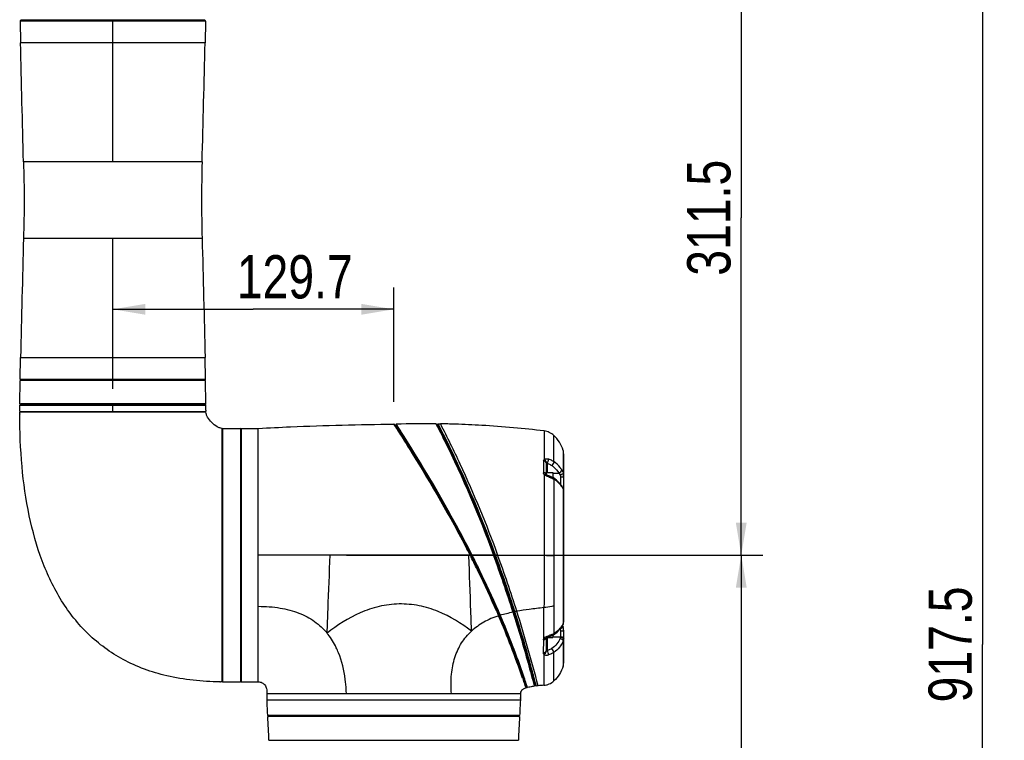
# Model space of a CAD drawing. Header units: millimetres. Extents: x 10 to 584, y 4 to 410.
# Tile 26 of 50: x 217 to 308, y 254 to 321. Entities that reach past the tile are written whole.
import ezdxf

# ---------------------------------------------------------------- set-up
doc = ezdxf.new("R2010")
doc.units = ezdxf.units.MM
doc.header["$LTSCALE"] = 32.67
doc.layers.get('0').update_dxf_attribs({"linetype": 'CONTINUOUS'})
doc.layers.add('02___PRT_ALL_AXES', color=7, linetype='CONTINUOUS')
doc.styles.get("Standard").update_dxf_attribs({"font": 'txt', "width": 0.8})
doc.dimstyles.new('DIMSTYLE_1', dxfattribs={"dimtxt": 4, "dimasz": 3, "dimexe": 2, "dimexo": 1.5, "dimgap": 1, "dimtad": 1, "dimdec": 0, "dimlfac": 5, "dimzin": 0, "dimdsep": 46, "dimtxsty": 'Standard', "dimblk": '_FILLED', "dimblk1": '_FILLED', "dimblk2": '_FILLED', "dimcen": 0.09, "dimadec": 0, "dimazin": 0, "dimtp": 0.01, "dimtm": 0.01, "dimtfac": 1, "dimtdec": 0, "dimtofl": 0, "dimtmove": 0, "dimatfit": 3, "dimldrblk": '_FILLED', "dimfxl": 1, "dimtolj": 1, "dimtzin": 0, "dimarcsym": 0})
doc.dimstyles.new('DIMSTYLE_2', dxfattribs={"dimtxt": 4, "dimasz": 3, "dimexe": 2, "dimexo": 1.5, "dimgap": 1, "dimtad": 1, "dimdec": 1, "dimlfac": 5, "dimzin": 0, "dimdsep": 46, "dimtxsty": 'Standard', "dimblk": '_FILLED', "dimblk1": '_FILLED', "dimblk2": '_FILLED', "dimcen": 0.09, "dimadec": 0, "dimazin": 0, "dimtp": 0.01, "dimtm": 0.01, "dimtfac": 1, "dimtdec": 1, "dimtofl": 0, "dimtmove": 0, "dimatfit": 3, "dimldrblk": '_FILLED', "dimfxl": 1, "dimtolj": 1, "dimtzin": 0, "dimarcsym": 0})

# ---------------------------------------------------------------- blocks, each defined once
blk = doc.blocks.new('_FILLED')
at = {"color": 0, "linetype": 'ByBlock'}
blk.add_solid([(0, 0), (-1, 0.167), (-1, -0.167)], dxfattribs=at)
blk = doc.blocks.new('*D3')
at = {"color": 2, "linetype": 'Continuous', "transparency": 16777216}
for p, q in [((268.383, 271.092), (285.906, 271.092)), ((283.906, 271.092), (283.906, 221.092)), ((283.906, 171.092), (283.906, 221.092)), ((271.982, 171.092), (285.906, 171.092))]:
    blk.add_line(p, q, dxfattribs=at)
at = {"color": 2, "linetype": 'Continuous', "transparency": 16777216, "xscale": 3, "yscale": 3, "zscale": 3}
for p, rotation in [((283.906, 271.092), 90), ((283.906, 171.092), 270)]:
    blk.add_blockref('_FILLED', p, dxfattribs=dict(at, rotation=rotation))
at = {"color": 2, "linetype": 'Continuous', "transparency": 16777216, "insert": (278.906, 221.092), "char_height": 4, "width": 9.6, "attachment_point": 2, "rotation": 90, "line_spacing_factor": 0.9}
blk.add_mtext('500', dxfattribs=at)
blk = doc.blocks.new('*D4')
at = {"color": 2, "linetype": 'Continuous', "transparency": 16777216}
for p, q in [((236.563, 333.392), (285.906, 333.392)), ((283.906, 333.392), (283.906, 302.242)), ((283.906, 271.092), (283.906, 302.242)), ((247.443, 271.092), (285.906, 271.092))]:
    blk.add_line(p, q, dxfattribs=at)
at = {"color": 2, "linetype": 'Continuous', "transparency": 16777216, "xscale": 3, "yscale": 3, "zscale": 3}
for p, rotation in [((283.906, 333.392), 90), ((283.906, 271.092), 270)]:
    blk.add_blockref('_FILLED', p, dxfattribs=dict(at, rotation=rotation))
at = {"color": 2, "linetype": 'Continuous', "transparency": 16777216, "insert": (278.906, 302.242), "char_height": 4, "width": 16, "attachment_point": 2, "rotation": 90, "line_spacing_factor": 0.9}
blk.add_mtext('311.5', dxfattribs=at)
blk = doc.blocks.new('*D7')
at = {"color": 2, "linetype": 'Continuous', "transparency": 16777216}
for p, q in [((225.863, 286.453), (225.863, 295.79)), ((251.803, 285.242), (251.803, 295.79)), ((225.863, 293.79), (238.833, 293.79)), ((251.803, 293.79), (238.833, 293.79))]:
    blk.add_line(p, q, dxfattribs=at)
at = {"color": 2, "linetype": 'Continuous', "transparency": 16777216, "xscale": 3, "yscale": 3, "zscale": 3, "rotation": 180}
blk.add_blockref('_FILLED', (225.863, 293.79), dxfattribs=at)
at = {"color": 2, "linetype": 'Continuous', "transparency": 16777216, "xscale": 3, "yscale": 3, "zscale": 3}
blk.add_blockref('_FILLED', (251.803, 293.79), dxfattribs=at)
at = {"color": 2, "linetype": 'Continuous', "transparency": 16777216, "insert": (242.666, 298.79), "char_height": 4, "width": 16, "attachment_point": 2, "line_spacing_factor": 0.9}
blk.add_mtext('129.7', dxfattribs=at)
blk = doc.blocks.new('*D8')
at = {"color": 2, "linetype": 'Continuous', "transparency": 16777216}
for p, q in [((271.193, 354.592), (308.2, 354.592)), ((306.2, 354.592), (306.2, 262.842)), ((306.2, 171.092), (306.2, 262.842)), ((237.223, 171.092), (308.2, 171.092))]:
    blk.add_line(p, q, dxfattribs=at)
at = {"color": 2, "linetype": 'Continuous', "transparency": 16777216, "xscale": 3, "yscale": 3, "zscale": 3}
for p, rotation in [((306.2, 354.592), 90), ((306.2, 171.092), 270)]:
    blk.add_blockref('_FILLED', p, dxfattribs=dict(at, rotation=rotation))
at = {"color": 2, "linetype": 'Continuous', "transparency": 16777216, "insert": (301.2, 262.842), "char_height": 4, "width": 16, "attachment_point": 2, "rotation": 90, "line_spacing_factor": 0.9}
blk.add_mtext('917.5', dxfattribs=at)

msp = doc.modelspace()

# ---------------------------------------------------------------- linework, layer by layer
at = {"color": 7, "linetype": 'Continuous'}
for p, q in [((217.301, 320.3921), (217.3397, 318.3922)), ((234.4257, 320.3921), (217.301, 320.3921)), ((217.6991, 320.499), (217.3993, 320.4939)), ((234.3275, 320.4939), (217.3993, 320.4939)), ((225.8634, 307.3922), (225.8635, 320.3921)), ((234.0276, 320.499), (234.3275, 320.4939)), ((234.4257, 320.3921), (234.3871, 318.3922)), ((234.3871, 318.3922), (217.3397, 318.3922)), ((234.1104, 307.3922), (217.6163, 307.3922)), ((217.6163, 300.3522), (234.1104, 300.3522)), ((225.8633, 287.3523), (225.8634, 300.3522)), ((217.301, 287.3523), (217.3397, 289.3522)), ((217.3397, 289.3522), (234.3871, 289.3522)), ((234.4257, 287.3523), (234.3871, 289.3522)), ((217.2721, 285.0722), (217.2985, 287.2122)), ((234.4282, 287.2122), (217.2986, 287.2122)), ((217.301, 287.3523), (234.4257, 287.3523)), ((217.3993, 287.2506), (234.3275, 287.2506)), ((217.6991, 287.2455), (217.3993, 287.2506)), ((234.0276, 287.2455), (234.3275, 287.2506)), ((234.4547, 285.0722), (234.4283, 287.2122)), ((217.2694, 284.3522), (217.2711, 284.9528)), ((217.2711, 284.9528), (234.4557, 284.9528)), ((217.2722, 285.0722), (234.4546, 285.0722)), ((234.3554, 285.0522), (217.3714, 285.0522)), ((225.8635, 284.3522), (225.8635, 284.9528)), ((234.4573, 284.5122), (234.4557, 284.9528)), ((217.2694, 284.3522), (234.4551, 284.3522)), ((217.4634, 284.3522), (217.4634, 284.2922)), ((234.4566, 284.4786), (234.4568, 284.4919)), ((234.4568, 284.4919), (234.4573, 284.5122)), ((251.8079, 283.1893), (251.8078, 283.1893)), ((251.9046, 283.1425), (251.8079, 283.1893)), ((251.8641, 283.1023), (251.8943, 283.0552)), ((251.8943, 283.0552), (252.0381, 282.8309)), ((251.9097, 283.1346), (251.9046, 283.1425)), ((251.9628, 283.0524), (251.9097, 283.1346)), ((251.931, 283.1083), (252.1832, 282.7822)), ((252.0852, 282.8623), (251.9628, 283.0524)), ((252.0387, 283.1917), (251.9919, 283.095)), ((251.9919, 283.095), (252.1247, 282.8888)), ((252.0381, 282.8309), (252.0485, 282.8148)), ((252.0388, 283.1917), (252.0387, 283.1917)), ((252.0387, 283.1917), (252.0388, 283.1917)), ((252.055, 283.166), (252.0388, 283.1917)), ((252.0485, 282.8148), (252.0924, 282.746)), ((252.0957, 283.103), (252.055, 283.166)), ((252.1333, 282.7875), (252.0852, 282.8623)), ((252.1247, 282.8888), (252.1684, 282.8207)), ((252.1684, 282.8207), (252.1822, 282.7991)), ((252.2464, 282.8673), (252.2004, 282.9394)), ((252.2609, 282.8445), (252.2464, 282.8673)), ((252.2857, 282.8055), (252.2609, 282.8445)), ((255.8068, 283.1494), (255.7081, 283.2094)), ((255.7081, 283.2094), (255.7546, 283.1197)), ((255.7546, 283.1197), (255.7637, 283.1021)), ((255.8068, 283.1494), (255.8744, 283.1494)), ((255.8108, 283.1417), (255.8068, 283.1494)), ((255.9109, 283.2094), (255.8744, 283.1494)), ((255.9109, 283.2094), (256.1129, 283.2092)), ((255.9163, 283.1989), (255.9109, 283.2094)), ((236.0034, 282.7906), (236.0034, 259.3922)), ((236.1427, 282.7919), (236.1634, 282.7922)), ((236.1634, 282.7922), (237.6634, 282.7922)), ((237.6634, 282.7922), (237.6634, 259.3922)), ((237.7034, 282.7522), (237.6634, 282.7922)), ((237.7034, 282.7922), (237.7034, 259.3922)), ((237.7034, 282.7922), (239.3034, 282.7922)), ((239.3034, 282.7915), (239.3034, 282.7922)), ((239.3034, 259.3922), (239.3034, 282.7915)), ((252.0924, 282.746), (252.233, 282.5257)), ((252.1482, 282.7641), (252.1333, 282.7875)), ((252.1565, 282.7513), (252.1482, 282.7641)), ((252.2764, 282.5641), (252.1565, 282.7513)), ((252.1822, 282.7991), (252.2199, 282.7403)), ((252.1832, 282.7822), (252.193, 282.7822)), ((252.3311, 282.5513), (252.1832, 282.7822)), ((252.2199, 282.7403), (252.3252, 282.5755)), ((252.233, 282.5257), (252.2392, 282.5159)), ((252.2392, 282.5159), (252.2575, 282.4873)), ((252.2575, 282.4873), (252.2811, 282.4501)), ((252.282, 282.5554), (252.2764, 282.5641)), ((252.2811, 282.4501), (252.2891, 282.4376)), ((252.3195, 282.4966), (252.282, 282.5554)), ((252.3366, 282.7256), (252.2857, 282.8055)), ((252.2891, 282.4376), (252.3246, 282.3817)), ((252.3585, 282.4355), (252.3195, 282.4966)), ((252.3246, 282.3817), (252.337, 282.3622)), ((252.3252, 282.5755), (252.3629, 282.5166)), ((252.3665, 282.496), (252.3311, 282.5513)), ((252.4626, 282.5272), (252.3366, 282.7256)), ((252.337, 282.3622), (252.3435, 282.352)), ((252.3435, 282.352), (252.3773, 282.2988)), ((252.3775, 282.4058), (252.3585, 282.4355)), ((252.3629, 282.5166), (252.4015, 282.456)), ((252.4047, 282.4362), (252.3665, 282.496)), ((252.4196, 282.3397), (252.3775, 282.4058)), ((252.4015, 282.456), (252.4642, 282.3576)), ((252.4621, 282.3462), (252.4047, 282.4362)), ((252.509, 282.1993), (252.4196, 282.3397)), ((252.4728, 282.511), (252.4626, 282.5272)), ((252.4642, 282.3576), (252.5153, 282.2771)), ((265.6871, 282.5567), (265.6925, 279.9205)), ((266.5976, 279.7342), (266.5948, 282.138)), ((267.456, 280.7566), (267.4546, 278.6548)), ((267.501, 278.3662), (267.5024, 280.4537)), ((267.5024, 280.4537), (267.5024, 280.455)), ((267.5034, 277.1146), (267.5034, 280.4533)), ((265.6447, 279.8015), (265.6457, 278.7006)), ((265.9034, 278.5169), (265.9034, 279.574)), ((266.0008, 278.7133), (266.0008, 279.5586)), ((265.6947, 278.5502), (265.6972, 271.0729)), ((265.9045, 278.5169), (265.9002, 278.5224)), ((265.9002, 278.5224), (265.9003, 278.5222)), ((265.9034, 278.7133), (266.5034, 278.7133)), ((265.9084, 278.5126), (265.9045, 278.5169)), ((266.5034, 278.7133), (266.5034, 278.2455)), ((266.5042, 278.6619), (267.0559, 278.6712)), ((266.8326, 278.0228), (266.5519, 278.2178)), ((266.5981, 278.1043), (266.5989, 266.4054)), ((267.3518, 277.4408), (267.3192, 277.4908)), ((267.4157, 277.3468), (267.416, 277.3464)), ((267.445, 277.3021), (267.416, 277.3464)), ((267.4582, 277.2302), (267.4589, 265.1072)), ((267.5044, 277.0965), (267.5017, 277.1441)), ((267.5034, 264.9398), (267.5034, 277.0967)), ((258.8568, 271.0922), (239.3033, 271.0922)), ((258.7514, 271.023), (258.7489, 271.0922)), ((258.8329, 271.1392), (258.8568, 271.0922)), ((258.9158, 271.1228), (258.8568, 271.0922)), ((258.8568, 271.0922), (258.8723, 271.062)), ((258.8722, 271.062), (258.8932, 271.0207)), ((258.9313, 271.0925), (258.8723, 271.062)), ((258.9158, 271.1228), (258.8917, 271.1699)), ((258.8932, 271.0207), (258.9475, 270.9134)), ((258.9158, 271.1228), (258.9313, 271.0925)), ((258.9281, 271.1889), (258.9521, 271.142)), ((258.9753, 271.0956), (258.9313, 271.0925)), ((258.9527, 271.0505), (258.9313, 271.0925)), ((258.9521, 271.142), (258.9573, 271.1317)), ((259.0074, 270.9434), (258.9527, 271.0505)), ((258.9573, 271.1317), (258.9681, 271.1107)), ((259.0215, 271.1379), (258.9681, 271.1107)), ((258.9757, 271.0958), (258.9681, 271.1107)), ((258.9917, 271.0644), (258.9757, 271.0958)), ((259.0451, 271.0914), (258.9917, 271.0644)), ((258.9917, 271.0644), (259.0015, 271.0452)), ((259.0015, 271.0452), (259.0256, 270.9979)), ((259.0256, 270.9979), (259.044, 270.9617)), ((259.0451, 271.0914), (259.0373, 271.1069)), ((261.407, 271.0922), (259.0449, 271.0918)), ((259.6145, 269.5786), (259.6203, 269.5669)), ((261.3232, 265.8869), (261.494, 265.4946)), ((261.4213, 265.9301), (261.4277, 265.9154)), ((261.5454, 265.5416), (261.4939, 265.4946)), ((261.4977, 265.7538), (261.5003, 265.7479)), ((261.5003, 265.7479), (261.5155, 265.7125)), ((261.5086, 265.7251), (261.5454, 265.5416)), ((261.6451, 265.5521), (261.5823, 265.5573)), ((261.5941, 265.5297), (261.5823, 265.5573)), ((261.6451, 265.5521), (261.6336, 265.5791)), ((262.8714, 265.8782), (262.8199, 265.8422)), ((262.9979, 265.8763), (262.9308, 265.8895)), ((267.4424, 264.6769), (267.4424, 264.6769)), ((267.4589, 265.1072), (267.4589, 264.7536)), ((267.4797, 264.7711), (267.4799, 264.7717)), ((267.4798, 264.7712), (267.4888, 264.8038)), ((267.4799, 264.7717), (267.4873, 264.8239)), ((267.4888, 264.8038), (267.497, 264.8413)), ((267.5059, 264.9278), (267.5061, 264.9398)), ((267.4188, 264.5596), (267.4075, 264.6206)), ((267.4448, 264.4649), (267.4188, 264.5596)), ((267.4448, 264.4649), (267.4448, 264.4648)), ((267.5034, 261.2536), (267.5034, 264.1095)), ((265.6274, 263.2651), (265.6235, 262.0789)), ((265.9007, 263.4398), (265.9008, 263.4399)), ((265.9034, 262.3023), (265.9034, 263.44)), ((265.9389, 263.4712), (266.5034, 263.4712)), ((266.0008, 262.2886), (266.0008, 263.4712)), ((266.0716, 263.5289), (266.0716, 263.5289)), ((266.5034, 263.7044), (266.5034, 263.4712)), ((267.2079, 263.5107), (266.5042, 263.5225)), ((267.4584, 263.1538), (267.4583, 262.1305)), ((267.5043, 261.1526), (267.5058, 263.3895)), ((267.5052, 263.3631), (267.5046, 263.3904)), ((267.4583, 262.1305), (267.4582, 261.8163)), ((267.4575, 261.1315), (267.4559, 260.8445)), ((267.4577, 261.2296), (267.4575, 261.1345)), ((267.4575, 261.1345), (267.4575, 261.1315)), ((267.4582, 261.8163), (267.4577, 261.2426)), ((267.4577, 261.2426), (267.4577, 261.2296)), ((236.0034, 259.5922), (235.9634, 259.5922)), ((236.0034, 259.3922), (237.6634, 259.3922)), ((237.7034, 259.4322), (237.6634, 259.3922)), ((237.7034, 259.3922), (239.3034, 259.3922)), ((263.7003, 259.7403), (263.725, 259.667)), ((263.7488, 259.8012), (263.7547, 259.7837)), ((263.7759, 259.8466), (263.7545, 259.9098)), ((263.7547, 259.7837), (263.7631, 259.7587)), ((263.7631, 259.7587), (263.7677, 259.7452)), ((263.7677, 259.7452), (263.7803, 259.7076)), ((263.7852, 259.8192), (263.7759, 259.8466)), ((263.7803, 259.7076), (263.7937, 259.6677)), ((263.7912, 259.8013), (263.7852, 259.8192)), ((263.7998, 259.7758), (263.7912, 259.8013)), ((263.8044, 259.7621), (263.7998, 259.7758)), ((263.8173, 259.7238), (263.8044, 259.7621)), ((263.831, 259.6831), (263.8173, 259.7238)), ((263.827, 259.8722), (263.821, 259.8896)), ((263.8357, 259.8466), (263.827, 259.8722)), ((263.8407, 259.8319), (263.8357, 259.8466)), ((263.8495, 259.806), (263.8407, 259.8319)), ((263.8538, 259.7931), (263.8495, 259.806)), ((263.866, 259.757), (263.8538, 259.7931)), ((263.8789, 259.7188), (263.866, 259.757)), ((263.8894, 259.3803), (263.9, 259.3482)), ((263.9427, 259.3476), (263.9283, 259.391)), ((263.9468, 259.335), (264.0492, 258.8931)), ((263.957, 259.1751), (264.0147, 258.9979)), ((263.995, 259.3692), (263.9812, 259.4112)), ((264.0528, 259.011), (263.9946, 259.1897)), ((264.0128, 259.3153), (263.995, 259.3692)), ((264.0146, 259.3099), (264.0128, 259.3153)), ((264.0815, 259.1083), (264.0146, 259.3099)), ((240.1034, 258.2922), (240.1034, 257.7322)), ((263.5034, 258.2922), (240.1034, 258.2922)), ((263.5034, 258.2922), (263.5034, 257.9322)), ((263.9711, 258.9204), (264.0076, 258.8084)), ((264.0076, 258.8084), (264.0506, 258.8869)), ((264.0147, 258.9979), (264.0505, 258.8872)), ((264.0882, 258.9017), (264.0528, 259.011)), ((264.0883, 258.9015), (264.1629, 258.8573)), ((264.1629, 258.8573), (264.1453, 258.9123)), ((264.1629, 258.8573), (264.163, 258.8573)), ((264.7792, 259.0095), (264.7865, 258.9813)), ((264.8312, 259.048), (264.7865, 258.9813)), ((264.884, 259.0844), (264.8912, 259.0562)), ((264.9663, 259.0052), (264.8912, 259.0562)), ((264.9509, 259.0647), (264.949, 259.0719)), ((264.9662, 259.0052), (264.9509, 259.0647)), ((240.1034, 257.7322), (263.5017, 257.7322)), ((263.5034, 257.6922), (240.105, 257.6922)), ((263.3034, 257.6922), (263.3034, 257.7322)), ((263.5024, 257.8648), (263.5025, 257.8737)), ((263.5031, 257.9169), (263.5034, 257.9322)), ((263.4313, 256.2873), (240.1754, 256.2873)), ((263.4252, 256.1922), (240.1816, 256.1922)), ((240.2841, 253.9922), (263.3226, 253.9922))]:
    msp.add_line(p, q, dxfattribs=at)
for points in [[(266.2404, 278.3693), (266.037, 278.4381), (265.9725, 278.4676), (265.9305, 278.4939), (265.9084, 278.5126)], [(266.5511, 278.2183), (266.4574, 278.2718), (266.2404, 278.3693)], [(267.3191, 277.4909), (267.1222, 277.7495), (266.8326, 278.0228)], [(267.4157, 277.3468), (267.4013, 277.3672), (267.3518, 277.4408)], [(267.5017, 277.1441), (267.4898, 277.2017), (267.4695, 277.2553), (267.445, 277.3021)], [(266.5501, 263.7307), (266.8895, 263.9737), (267.2225, 264.322), (267.4424, 264.6768)], [(267.497, 264.8413), (267.5028, 264.8817), (267.5048, 264.9191), (267.5048, 264.9278)], [(266.0716, 263.5289), (266.229, 263.5784), (266.4397, 263.6687), (266.549, 263.73)], [(267.5034, 264.1095), (267.5007, 264.1813), (267.4729, 264.3604), (267.4448, 264.4648)], [(265.9005, 263.44), (265.8999, 263.4386), (265.9008, 263.4399)], [(265.9007, 263.4398), (265.9048, 263.4449), (265.9265, 263.4636)], [(265.9265, 263.4636), (265.9664, 263.4879), (266.0175, 263.5111), (266.0716, 263.5289)]]:
    msp.add_lwpolyline(points, dxfattribs=at)
for centre, radius, start, end in [((217.401, 320.3939), 0.1, 90.981761, 181.00094), ((218.4634, 321.4922), 1, 270, 286.260205), ((233.2634, 321.4922), 1, 253.739795, 270), ((234.3257, 320.3939), 0.1, 358.99906, 89.018239), ((217.401, 287.3506), 0.1, 178.99906, 269.018239), ((218.4634, 286.2522), 1, 73.739795, 90), ((233.2634, 286.2522), 1, 90, 106.260205), ((234.3257, 287.3506), 0.1, 270.981761, 1.00094), ((217.3712, 284.9522), 0.1, 90, 179.659348), ((234.3556, 284.9522), 0.1, 0.340652, 90), ((242.9583, 284.3105), 8.6973, 179.725346, 180.123175), ((244.3429, 284.3037), 9.8879, 178.986806, 179.718965), ((255.6254, -78.9523), 362.1618, 89.986913, 90.567426), ((203.6728, 251.9883), 57.5578, 32.529858, 32.723195), ((235.9637, 294.0842), 11.4937, 269.998452, 270.197858), ((235.9625, 294.5991), 11.8086, 270.198184, 270.755081), ((235.9696, 294.0351), 11.2446, 270.757053, 270.882215), ((266.4986, 280.4549), 1.0039, 359.925466, 17.487511), ((265.6851, 276.3283), 1.9763, 32.935198, 35.3302), ((281.0548, 286.274), 16.3307, 212.903148, 213.175483), ((191.1668, 236.7034), 75.9245, 26.971837, 27.403333), ((161.6183, 221.3224), 109.3018, 27.132783, 27.432557), ((163.9126, 222.5577), 106.7377, 27.10448, 27.411504), ((245.2693, 264.1175), 15.4405, 26.914913, 27.044055), ((198.105, 239.9937), 68.4161, 26.707128, 27.035608), ((146.7126, 229.0648), 121.7927, 17.575792, 20.186064), ((145.7457, 228.7344), 122.8743, 17.595266, 20.164972), ((146.7641, 229.0828), 121.8582, 17.580517, 20.165914), ((145.0617, 228.5011), 123.7168, 17.58398, 20.136831), ((148.6902, 229.7189), 120.07, 17.541581, 20.155933), ((149.132, 215.1997), 123.14, 26.20617, 26.900452), ((173.1344, 227.2289), 96.3593, 26.091805, 26.978785), ((172.3849, 226.882), 97.2256, 26.081022, 26.960437), ((168.985, 225.3791), 100.9977, 25.998518, 26.688978), ((179.2099, 230.1227), 89.5638, 23.535404, 26.129574), ((179.4534, 230.222), 89.368, 23.539847, 26.150218), ((176.9052, 229.0539), 92.2107, 23.572731, 26.103769), ((177.0663, 229.1602), 92.0769, 23.554363, 26.088055), ((191.6931, 235.5961), 76.0004, 23.20468, 23.51082), ((188.0133, 234.0011), 80.0512, 23.369294, 23.495284), ((209.3678, 243.3058), 56.8139, 23.081426, 23.495139), ((189.5087, 234.6467), 78.4224, 23.21331, 23.336752), ((190.6921, 235.0523), 77.1349, 18.714512, 23.283104), ((189.8525, 234.715), 78.1352, 18.795598, 23.244941), ((265.274, 253.452), 12.6563, 100.669254, 100.942798), ((265.3653, 252.9512), 13.1401, 99.587172, 100.379277), ((139.9529, 226.9283), 129.2422, 14.38009, 17.553759), ((-676.5362, 267.2211), 942.2233, 359.7689885, 359.9405995), ((190.8436, 235.1061), 76.9086, 18.681354, 23.273768), ((191.637, 235.4125), 76.1646, 18.761902, 23.292321), ((265.7004, 265.62), 1.9603, 331.680748, 333.771702), ((266.8594, 264.9629), 0.6494, 333.871604, 336.916099), ((266.8771, 264.9555), 0.6302, 336.905215, 343.04783), ((267.0236, 264.9709), 0.4865, 333.473764, 336.37671), ((267.0494, 264.9599), 0.4584, 336.349128, 342.742604), ((240.878, 259.9705), 6.1758, 37.977535, 39.302486), ((267.3243, 263.2742), 0.1759, 25.088908, 31.835544), ((266.9186, 263.3858), 0.5871, 350.449845, 353.830487), ((266.9074, 263.3871), 0.5984, 353.82147, 355.176653), ((266.8987, 263.3878), 0.6071, 355.17942, 357.031429), ((266.8866, 263.3885), 0.6192, 357.028651, 357.652056), ((266.5004, 261.1525), 1.0039, 342.131407, 359.855898), ((195.3721, 236.7228), 72.1663, 18.29815, 18.538669), ((195.8237, 236.8619), 71.7342, 18.304254, 18.550211), ((220.6922, 245.1878), 45.5658, 18.188866, 18.596427), ((191.8795, 235.5612), 75.847, 18.139751, 18.27744), ((194.6634, 236.4679), 72.9595, 18.145422, 18.275924), ((231.2957, 257.6228), 16.1573, 2.374572, 3.741203), ((246.8376, 253.3773), 18.1713, 17.913694, 18.384184), ((255.2584, 256.0995), 9.3214, 17.56345, 17.912808), ((266.1064, 249.7584), 9.3768, 97.446182, 97.815427), ((266.3884, 247.5025), 11.5903, 96.154179, 97.047895), ((266.9443, 242.2049), 16.917, 94.270257, 96.102768), ((228.6164, 257.1229), 11.5027, 2.423329, 2.837021), ((229.5551, 257.1601), 10.5633, 2.01864, 2.436797), ((-167.0121, 236.1136), 407.6869, 2.836338, 3.011529), ((228.8287, 257.7318), 11.4764, 359.802608, 0.002317), ((670.6188, 236.1136), 407.6869, 176.965953, 177.163662), ((275.2002, 257.7322), 11.6985, 179.095284, 180.000018), ((275.1027, 257.7336), 11.601, 179.094839, 179.308136), ((240.2753, 256.2922), 0.1, 182.836338, 270), ((-180.8341, 235.4645), 421.5256, 2.519186, 2.818546), ((684.4409, 235.4645), 421.5256, 177.181454, 177.480814), ((263.3315, 256.2922), 0.1, 270, 357.163662)]:
    msp.add_arc(centre, radius, start, end, dxfattribs=at)
for points in [[(217.6163, 307.3922), (217.5223, 311.0588), (217.4176, 314.7252), (217.3397, 318.3922)], [(234.1104, 307.3922), (234.2044, 311.0588), (234.3092, 314.7252), (234.3871, 318.3922)], [(217.6163, 307.3922), (217.6464, 306.2191), (217.6997, 303.8722), (217.6464, 301.5253), (217.6163, 300.3522)], [(234.1104, 307.3922), (234.0804, 306.2191), (234.0271, 303.8722), (234.0804, 301.5253), (234.1104, 300.3522)], [(217.6163, 300.3522), (217.5223, 296.6856), (217.4176, 293.0192), (217.3397, 289.3522)], [(234.1104, 300.3522), (234.2044, 296.6856), (234.3092, 293.0192), (234.3871, 289.3522)], [(232.3771, 285.0722), (232.3941, 285.0624), (232.4131, 285.0561), (232.4323, 285.0522)], [(265.6447, 279.8015), (265.6446, 279.8441), (265.6637, 279.8886), (265.6925, 279.9201)], [(265.9034, 279.574), (265.9034, 279.583), (265.9078, 279.5932), (265.9153, 279.5983)], [(265.9153, 279.5983), (265.9225, 279.6032), (265.9323, 279.6048), (265.941, 279.6036)], [(265.9026, 278.5157), (265.9004, 278.5351), (265.8939, 278.5544), (265.8844, 278.5715)], [(267.1798, 278.4677), (267.2025, 278.4188), (267.2123, 278.3631), (267.2121, 278.3091)], [(267.4546, 278.6548), (267.4865, 278.5622), (267.5011, 278.4626), (267.501, 278.3647)], [(266.4429, 278.1885), (266.496, 278.163), (266.5477, 278.1347), (266.5981, 278.1043)], [(267.3192, 277.4907), (267.3358, 277.4652), (267.3439, 277.4333), (267.3438, 277.4028)], [(267.4159, 277.3464), (267.44, 277.313), (267.4548, 277.2713), (267.4582, 277.2302)], [(261.6451, 265.5521), (262.0325, 265.6645), (262.4245, 265.7626), (262.8199, 265.8422)], [(267.4589, 264.7536), (267.4594, 264.7275), (267.454, 264.7004), (267.4424, 264.6769)], [(267.4872, 264.8239), (267.4976, 264.8575), (267.5045, 264.8926), (267.5059, 264.9278)], [(266.5964, 263.8512), (266.5463, 263.8213), (266.4949, 263.7935), (266.4421, 263.7687)], [(267.1706, 264.2676), (267.1938, 264.2098), (267.2112, 264.1475), (267.2112, 264.0853)], [(267.2079, 263.5107), (267.2025, 263.4786), (267.1932, 263.4469), (267.1806, 263.4169)], [(267.2125, 263.5621), (267.2127, 263.5449), (267.2118, 263.5275), (267.2079, 263.5107)], [(267.4584, 263.1538), (267.4764, 263.1969), (267.4897, 263.2423), (267.4975, 263.2884)], [(267.4976, 263.2884), (267.4976, 263.309), (267.4923, 263.33), (267.4836, 263.3488)], [(265.9161, 262.2703), (265.9081, 262.2785), (265.9034, 262.2909), (265.9034, 262.3023)]]:
    msp.add_open_spline(points, degree=3, dxfattribs=at)
for points, knots in [([(235.9634, 282.7922), (235.8878, 282.7922), (235.7227, 282.8299), (235.3869, 282.9968), (234.9921, 283.322), (234.6676, 283.717), (234.501, 284.0524), (234.4634, 284.2169), (234.4634, 284.2922)], [0, 0, 0, 0, 0.101236, 0.2217985, 0.5003955, 0.7788401, 0.8991714, 1, 1, 1, 1]), ([(239.3034, 282.7922), (240.2966, 282.848), (244.4621, 283.054), (248.6324, 283.1556), (251.8079, 283.1893)], [0, 0, 0, 0, 0.2385266, 1, 1, 1, 1]), ([(251.8079, 283.1893), (251.8101, 283.1883), (251.8135, 283.1789), (251.8255, 283.1641), (251.842, 283.136), (251.8561, 283.1148), (251.8641, 283.1023)], [0, 0, 0, 0, 0.0689055, 0.2590094, 0.5696268, 1, 1, 1, 1]), ([(255.7637, 283.1021), (256.0046, 282.6365), (257.9824, 278.738), (259.696, 274.7026), (261.0245, 271.0918)], [0, 0, 0, 0, 0.1199042, 1, 1, 1, 1]), ([(261.0883, 271.0922), (260.0631, 273.8804), (258.3898, 277.9423), (256.4638, 281.8851), (255.8108, 283.1417)], [0, 0, 0, 0, 0.6771917, 1, 1, 1, 1]), ([(255.8744, 283.1494), (256.5017, 281.9372), (258.4349, 277.9953), (260.1092, 273.9308), (261.1522, 271.0922)], [0, 0, 0, 0, 0.3109836, 1, 1, 1, 1]), ([(261.2161, 271.0922), (260.1901, 273.886), (258.5103, 277.9674), (256.5763, 281.9291), (255.9163, 283.1989)], [0, 0, 0, 0, 0.6753065, 1, 1, 1, 1]), ([(265.6871, 282.5567), (264.7532, 282.6749), (262.8361, 282.8685), (260.0968, 283.071), (257.8403, 283.1835), (256.5665, 283.2087), (256.1129, 283.2092)], [0, 0, 0, 0, 0.2941394, 0.6019341, 0.8582533, 1, 1, 1, 1]), ([(256.1129, 283.2092), (256.7412, 281.9913), (258.6793, 278.0291), (260.3598, 273.9451), (261.407, 271.0922)], [0, 0, 0, 0, 0.3108109, 1, 1, 1, 1]), ([(252.3773, 282.2988), (252.7619, 281.6932), (254.9448, 278.2141), (257.0116, 274.6578), (258.5717, 271.6478)], [0, 0, 0, 0, 0.1746324, 1, 1, 1, 1]), ([(256.4818, 275.7073), (256.0667, 276.4361), (254.7641, 278.6717), (253.4021, 280.872), (252.4621, 282.3462)], [0, 0, 0, 0, 0.3241952, 1, 1, 1, 1]), ([(259.0215, 271.1379), (258.4101, 272.337), (256.3561, 276.2017), (254.095, 279.9521), (252.4728, 282.511)], [0, 0, 0, 0, 0.307604, 1, 1, 1, 1]), ([(258.6295, 271.6782), (258.0653, 272.7651), (256.1343, 276.3352), (254.0298, 279.8084), (252.509, 282.1993)], [0, 0, 0, 0, 0.3017663, 1, 1, 1, 1]), ([(252.5153, 282.2771), (252.8921, 281.6845), (255.0614, 278.2295), (257.1112, 274.6956), (258.6661, 271.6974)], [0, 0, 0, 0, 0.1721439, 1, 1, 1, 1]), ([(266.5948, 282.138), (266.4699, 282.2516), (266.1865, 282.4465), (265.8544, 282.5354), (265.6871, 282.5567)], [0, 0, 0, 0, 0.5003081, 1, 1, 1, 1]), ([(267.4557, 280.7577), (267.3704, 281.0248), (267.1461, 281.5307), (266.7921, 281.9583), (266.595, 282.1377)], [0, 0, 0, 0, 0.5127174, 1, 1, 1, 1]), ([(265.9034, 279.574), (265.9034, 279.6298), (265.8356, 279.7521), (265.7112, 279.7944), (265.6447, 279.8015)], [0, 0, 0, 0, 0.4549695, 1, 1, 1, 1]), ([(265.6925, 279.9201), (265.7375, 279.9694), (265.8922, 280.0144), (266.0363, 279.9921), (266.111, 279.9685)], [0, 0, 0, 0, 0.4599531, 1, 1, 1, 1]), ([(265.9153, 279.5983), (265.9166, 279.6276), (265.8963, 279.7627), (265.7883, 279.8766), (265.6925, 279.9201)], [0, 0, 0, 0, 0.2182259, 1, 1, 1, 1]), ([(265.941, 279.6036), (265.9459, 279.6029), (265.9704, 279.5951), (265.9883, 279.5747), (266.0008, 279.5586)], [0, 0, 0, 0, 0.1943672, 1, 1, 1, 1]), ([(266.0008, 279.5586), (266.0372, 279.6244), (266.0854, 279.7591), (266.1146, 279.9013), (266.111, 279.9685)], [0, 0, 0, 0, 0.5280355, 1, 1, 1, 1]), ([(266.0008, 279.5586), (266.0374, 279.5471), (266.1782, 279.4983), (266.3121, 279.4291), (266.4034, 279.3667)], [0, 0, 0, 0, 0.2578811, 1, 1, 1, 1]), ([(266.111, 279.9685), (266.1552, 279.9545), (266.3253, 279.8946), (266.4872, 279.8102), (266.5976, 279.7342)], [0, 0, 0, 0, 0.2569691, 1, 1, 1, 1]), ([(266.5976, 279.7342), (266.6009, 279.6693), (266.5471, 279.5302), (266.4613, 279.4163), (266.4034, 279.3667)], [0, 0, 0, 0, 0.4600338, 1, 1, 1, 1]), ([(266.4034, 279.3667), (266.4722, 279.3197), (266.7267, 279.1264), (266.9377, 278.8755), (267.0559, 278.6712)], [0, 0, 0, 0, 0.2610073, 1, 1, 1, 1]), ([(267.3227, 278.9595), (267.2799, 279.0336), (267.0857, 279.3318), (266.8201, 279.5816), (266.5976, 279.7342)], [0, 0, 0, 0, 0.2408632, 1, 1, 1, 1]), ([(265.8844, 278.5715), (265.8746, 278.5892), (265.8147, 278.6618), (265.7176, 278.6937), (265.6457, 278.7006)], [0, 0, 0, 0, 0.2187684, 1, 1, 1, 1]), ([(265.6946, 278.5503), (265.6868, 278.562), (265.6601, 278.6079), (265.6458, 278.6616), (265.6458, 278.7006)], [0, 0, 0, 0, 0.2653424, 1, 1, 1, 1]), ([(265.6946, 278.5503), (265.7155, 278.557), (265.782, 278.5744), (265.8724, 278.5631), (265.9002, 278.5224)], [0, 0, 0, 0, 0.3085671, 1, 1, 1, 1]), ([(266.1117, 278.3143), (266.0317, 278.337), (265.8828, 278.3953), (265.7385, 278.4854), (265.6946, 278.5503)], [0, 0, 0, 0, 0.5151784, 1, 1, 1, 1]), ([(266.0783, 278.4241), (266.0919, 278.4201), (266.1131, 278.3778), (266.1124, 278.3398), (266.1117, 278.3143)], [0, 0, 0, 0, 0.3577212, 1, 1, 1, 1]), ([(266.1117, 278.3142), (266.1407, 278.3057), (266.2533, 278.2701), (266.3637, 278.2267), (266.4429, 278.1885)], [0, 0, 0, 0, 0.2555304, 1, 1, 1, 1]), ([(267.0559, 278.6712), (267.1275, 278.6965), (267.2455, 278.7691), (267.3244, 278.8993), (267.3227, 278.9595)], [0, 0, 0, 0, 0.5579421, 1, 1, 1, 1]), ([(267.0559, 278.6712), (267.0678, 278.6563), (267.1154, 278.5925), (267.1545, 278.5226), (267.1798, 278.4677)], [0, 0, 0, 0, 0.240645, 1, 1, 1, 1]), ([(267.4574, 278.6555), (267.4543, 278.6369), (267.4276, 278.5965), (267.3369, 278.526), (267.2463, 278.4874), (267.1798, 278.4677)], [0, 0, 0, 0, 0.1639227, 0.3968034, 1, 1, 1, 1]), ([(267.2121, 278.3091), (267.2117, 278.2483), (267.2108, 278.0216), (267.2112, 277.7948), (267.2112, 277.6289)], [0, 0, 0, 0, 0.2680828, 1, 1, 1, 1]), ([(267.2121, 278.3091), (267.2482, 278.3093), (267.3168, 278.3114), (267.4106, 278.3233), (267.469, 278.335), (267.5042, 278.3546), (267.5042, 278.3641)], [0, 0, 0, 0, 0.3566416, 0.6844184, 0.9058902, 1, 1, 1, 1]), ([(267.3227, 278.9595), (267.3358, 278.9367), (267.3884, 278.839), (267.4303, 278.7357), (267.4574, 278.6555)], [0, 0, 0, 0, 0.2371228, 1, 1, 1, 1]), ([(266.5519, 278.2178), (266.5597, 278.2131), (266.5919, 278.1842), (266.5991, 278.1371), (266.5986, 278.104)], [0, 0, 0, 0, 0.2150591, 1, 1, 1, 1]), ([(267.2974, 277.4712), (267.2547, 277.5315), (267.058, 277.7789), (266.8053, 277.979), (266.5986, 278.104)], [0, 0, 0, 0, 0.2342046, 1, 1, 1, 1]), ([(267.4582, 277.2302), (267.4526, 277.2383), (267.4281, 277.2738), (267.4043, 277.3099), (267.3861, 277.3377)], [0, 0, 0, 0, 0.2277876, 1, 1, 1, 1]), ([(267.5054, 277.0966), (267.5054, 277.1064), (267.5001, 277.154), (267.4784, 277.1983), (267.4582, 277.2302)], [0, 0, 0, 0, 0.2061375, 1, 1, 1, 1]), ([(245.6569, 263.8824), (245.6843, 264.6191), (245.774, 267.0226), (245.8687, 269.426), (245.9427, 271.0922)], [0, 0, 0, 0, 0.3065346, 1, 1, 1, 1]), ([(258.9948, 264.0788), (258.974, 264.6843), (258.894, 266.9991), (258.8126, 269.3138), (258.7514, 271.023)], [0, 0, 0, 0, 0.2615714, 1, 1, 1, 1]), ([(261.407, 271.0922), (261.7438, 271.0922), (263.1739, 271.0919), (264.604, 271.0858), (265.6971, 271.0729)], [0, 0, 0, 0, 0.2355439, 1, 1, 1, 1]), ([(265.6972, 271.0729), (265.697, 270.6581), (265.6944, 269.0485), (265.6885, 267.439), (265.6863, 266.2443)], [0, 0, 0, 0, 0.2577545, 1, 1, 1, 1]), ([(265.6972, 271.0729), (265.7736, 271.0726), (266.0742, 271.0709), (266.3748, 271.067), (266.5989, 271.0621)], [0, 0, 0, 0, 0.2541471, 1, 1, 1, 1]), ([(258.9947, 264.0788), (258.0502, 264.802), (256.4861, 265.7617), (254.1569, 266.4765), (252.2989, 266.6476), (250.449, 266.4095), (248.1391, 265.6205), (246.5934, 264.6252), (245.657, 263.8823)], [0, 0, 0, 0, 0.2451944, 0.3721453, 0.4994364, 0.6267209, 0.7536106, 1, 1, 1, 1]), ([(239.3034, 266.3633), (239.9781, 266.3633), (241.254, 266.279), (243.0288, 265.8244), (244.5256, 265.038), (245.3217, 264.2918), (245.6569, 263.8824)], [0, 0, 0, 0, 0.2873215, 0.5418512, 0.7746511, 1, 1, 1, 1]), ([(262.8199, 265.8422), (263.3158, 264.2776), (263.9897, 262.005), (264.5963, 259.7144), (264.7792, 259.0095)], [0, 0, 0, 0, 0.6926725, 1, 1, 1, 1]), ([(264.8313, 259.0481), (264.8329, 259.0505), (264.8244, 259.0627), (264.8233, 259.0866), (264.8094, 259.1281), (264.7961, 259.1844), (264.7771, 259.2565), (264.745, 259.3821), (264.6945, 259.5749), (264.6227, 259.8478), (264.5361, 260.1747), (264.4342, 260.5533), (264.2705, 261.1561), (264.0292, 262.0219), (263.6962, 263.1827), (263.3059, 264.4877), (263.0225, 265.4017), (262.8714, 265.8782)], [0, 0, 0, 0, 0.0012308, 0.0048698, 0.0108436, 0.0190925, 0.0295636, 0.0422093, 0.0738474, 0.1136654, 0.1613482, 0.2166206, 0.2791888, 0.4250076, 0.596044, 0.7889905, 1, 1, 1, 1]), ([(262.9308, 265.8895), (263.4253, 264.3315), (264.0287, 262.286), (264.6452, 260.0077), (264.826, 259.3051), (264.884, 259.0844)], [0, 0, 0, 0, 0.6925953, 0.9033266, 1, 1, 1, 1]), ([(264.949, 259.0719), (264.8846, 259.3176), (264.6959, 260.0513), (264.0784, 262.3288), (263.4822, 264.3491), (262.9979, 265.8763)], [0, 0, 0, 0, 0.1076384, 0.3210334, 1, 1, 1, 1]), ([(265.6864, 266.2443), (265.2312, 266.1907), (264.3938, 266.0853), (263.5571, 265.972), (263.1768, 265.9078)], [0, 0, 0, 0, 0.5430396, 1, 1, 1, 1]), ([(266.5989, 266.4054), (266.5385, 266.3838), (266.2424, 266.2921), (265.9314, 266.2547), (265.6863, 266.2443)], [0, 0, 0, 0, 0.2074218, 1, 1, 1, 1]), ([(266.599, 266.4054), (266.5988, 266.181), (266.5987, 265.3295), (266.5976, 264.4781), (266.5964, 263.8512)], [0, 0, 0, 0, 0.2636398, 1, 1, 1, 1]), ([(261.494, 265.4946), (261.0178, 265.3348), (260.1268, 264.9536), (259.334, 264.3903), (258.9948, 264.0788)], [0, 0, 0, 0, 0.5216876, 1, 1, 1, 1]), ([(266.5964, 263.8512), (266.7762, 263.9593), (267.0964, 264.2021), (267.3373, 264.5253), (267.4261, 264.69)], [0, 0, 0, 0, 0.5283895, 1, 1, 1, 1]), ([(246.7065, 262.0788), (246.6437, 262.2351), (246.3829, 262.8302), (246.0423, 263.3915), (245.7461, 263.7708)], [0, 0, 0, 0, 0.2592856, 1, 1, 1, 1]), ([(257.1317, 258.2922), (257.0896, 258.89), (257.0867, 260.0268), (257.3909, 261.6298), (258.0156, 263.0071), (258.6441, 263.7568), (258.9948, 264.0788)], [0, 0, 0, 0, 0.2859565, 0.5396929, 0.7727916, 1, 1, 1, 1]), ([(266.4421, 263.7687), (266.4155, 263.7562), (266.305, 263.7081), (266.1901, 263.6702), (266.1021, 263.6465)], [0, 0, 0, 0, 0.2435427, 1, 1, 1, 1]), ([(266.5964, 263.8512), (266.597, 263.8377), (266.5964, 263.7944), (266.5762, 263.7465), (266.55, 263.7307)], [0, 0, 0, 0, 0.3050646, 1, 1, 1, 1]), ([(267.4449, 264.4648), (267.4491, 264.4507), (267.4291, 264.4086), (267.3434, 264.3452), (267.2554, 264.3072), (267.1906, 264.2871)], [0, 0, 0, 0, 0.1359364, 0.3714651, 1, 1, 1, 1]), ([(267.2112, 264.0853), (267.2112, 264.0392), (267.2113, 263.8648), (267.2109, 263.6904), (267.2125, 263.5621)], [0, 0, 0, 0, 0.2641482, 1, 1, 1, 1]), ([(267.2112, 264.0853), (267.2447, 264.0853), (267.3107, 264.0864), (267.3906, 264.09), (267.446, 264.095), (267.4766, 264.0992), (267.4928, 264.1027), (267.5034, 264.107), (267.5034, 264.1095)], [0, 0, 0, 0, 0.340072, 0.6727266, 0.8087391, 0.9114713, 0.9743819, 1, 1, 1, 1]), ([(265.9021, 263.4404), (265.8952, 263.3914), (265.808, 263.2937), (265.6923, 263.2684), (265.6274, 263.2651)], [0, 0, 0, 0, 0.4326167, 1, 1, 1, 1]), ([(265.6278, 263.2651), (265.628, 263.306), (265.6428, 263.3623), (265.6711, 263.41), (265.6794, 263.4221)], [0, 0, 0, 0, 0.7371107, 1, 1, 1, 1]), ([(265.6794, 263.4221), (265.7232, 263.4866), (265.8715, 263.5723), (266.0216, 263.6252), (266.1021, 263.6465)], [0, 0, 0, 0, 0.4838153, 1, 1, 1, 1]), ([(265.6794, 263.4221), (265.7025, 263.4132), (265.7722, 263.3909), (265.8713, 263.3975), (265.9007, 263.4398)], [0, 0, 0, 0, 0.3252427, 1, 1, 1, 1]), ([(266.1021, 263.6465), (266.1033, 263.6199), (266.1046, 263.5814), (266.0863, 263.5328), (266.0716, 263.5289)], [0, 0, 0, 0, 0.6363242, 1, 1, 1, 1]), ([(267.1806, 263.4169), (267.1031, 263.232), (266.8902, 262.8698), (266.5767, 262.5892), (266.4003, 262.4695)], [0, 0, 0, 0, 0.4846137, 1, 1, 1, 1]), ([(267.4586, 263.1541), (267.3732, 262.9501), (267.1367, 262.5497), (266.7897, 262.2395), (266.5941, 262.1064)], [0, 0, 0, 0, 0.4831291, 1, 1, 1, 1]), ([(267.1806, 263.4169), (267.2163, 263.4076), (267.3357, 263.3623), (267.4591, 263.2484), (267.4586, 263.1541)], [0, 0, 0, 0, 0.2811482, 1, 1, 1, 1]), ([(267.4737, 263.3669), (267.4615, 263.3866), (267.392, 263.4641), (267.2869, 263.5015), (267.2079, 263.5107)], [0, 0, 0, 0, 0.2253146, 1, 1, 1, 1]), ([(267.2125, 263.5621), (267.2488, 263.5616), (267.3211, 263.5522), (267.4339, 263.514), (267.5046, 263.4382), (267.5046, 263.3889)], [0, 0, 0, 0, 0.3003188, 0.59264, 1, 1, 1, 1]), ([(247.4186, 258.6771), (247.3979, 258.9922), (247.2871, 260.1473), (247.0217, 261.2945), (246.7065, 262.0788)], [0, 0, 0, 0, 0.2720102, 1, 1, 1, 1]), ([(265.674, 261.9495), (265.6659, 261.9588), (265.6377, 261.9963), (265.6233, 262.0443), (265.6235, 262.0789)], [0, 0, 0, 0, 0.2634513, 1, 1, 1, 1]), ([(265.6235, 262.0789), (265.6938, 262.0824), (265.8259, 262.1187), (265.9034, 262.2447), (265.9034, 262.3023)], [0, 0, 0, 0, 0.5495907, 1, 1, 1, 1]), ([(265.674, 261.9495), (265.6732, 261.7333), (265.6713, 261.3263), (265.6691, 260.755), (265.6682, 260.2636), (265.6688, 259.9056), (265.6706, 259.6615), (265.6725, 259.5108), (265.6749, 259.3822), (265.6777, 259.2758), (265.68, 259.1924), (265.6825, 259.1369), (265.6831, 259.1049), (265.6849, 259.089), (265.6832, 259.0808), (265.6855, 259.0755), (265.6846, 259.075)], [0, 0, 0, 0, 0.2256164, 0.4247947, 0.5961369, 0.7384066, 0.7983937, 0.850852, 0.8956768, 0.9327258, 0.9618537, 0.9829016, 0.9903371, 0.9956814, 0.9989104, 1, 1, 1, 1]), ([(265.674, 261.9495), (265.7737, 261.9911), (265.8884, 262.1026), (265.9165, 262.2402), (265.9161, 262.2703)], [0, 0, 0, 0, 0.7819371, 1, 1, 1, 1]), ([(265.674, 261.9495), (265.6968, 261.9255), (265.8218, 261.8391), (265.9875, 261.8527), (266.0988, 261.8806)], [0, 0, 0, 0, 0.2237336, 1, 1, 1, 1]), ([(266.0008, 262.2886), (265.9884, 262.2745), (265.9619, 262.2484), (265.9255, 262.2607), (265.9161, 262.2703)], [0, 0, 0, 0, 0.5829104, 1, 1, 1, 1]), ([(266.4003, 262.4695), (266.3707, 262.4494), (266.2469, 262.3707), (266.1078, 262.3177), (266.0008, 262.2886)], [0, 0, 0, 0, 0.2434986, 1, 1, 1, 1]), ([(266.0988, 261.8805), (266.1012, 261.9475), (266.0757, 262.0878), (266.033, 262.2225), (266.0008, 262.2886)], [0, 0, 0, 0, 0.4766206, 1, 1, 1, 1]), ([(266.5941, 262.1064), (266.5577, 262.0816), (266.4038, 261.9842), (266.2317, 261.9172), (266.0988, 261.8805)], [0, 0, 0, 0, 0.2423166, 1, 1, 1, 1]), ([(266.5941, 262.1064), (266.5956, 262.171), (266.5422, 262.3078), (266.4572, 262.4205), (266.4003, 262.4695)], [0, 0, 0, 0, 0.4627774, 1, 1, 1, 1]), ([(266.6022, 259.4723), (266.6031, 259.4724), (266.601, 259.4779), (266.6028, 259.4837), (266.6015, 259.4979), (266.6016, 259.5252), (266.6002, 259.5738), (266.5992, 259.6471), (266.5978, 259.7419), (266.5965, 259.8576), (266.5953, 259.9944), (266.594, 260.218), (266.5931, 260.5477), (266.5929, 261.0013), (266.5933, 261.5296), (266.5939, 261.9063), (266.5942, 262.1065)], [0, 0, 0, 0, 0.0009901, 0.0039625, 0.0089223, 0.0158745, 0.0357757, 0.0637021, 0.0996551, 0.1436176, 0.1955712, 0.2554422, 0.3983201, 0.5709757, 0.7720751, 1, 1, 1, 1]), ([(267.4561, 260.8451), (267.3712, 260.5796), (267.1484, 260.0769), (266.7975, 259.6513), (266.6022, 259.4723)], [0, 0, 0, 0, 0.5127089, 1, 1, 1, 1]), ([(239.3034, 259.3922), (239.423, 259.3876), (239.6564, 259.3446), (239.9368, 259.1058), (240.082, 258.7322), (240.1034, 258.4496), (240.1034, 258.2922)], [0, 0, 0, 0, 0.2347539, 0.4483009, 0.6912306, 1, 1, 1, 1]), ([(263.725, 259.667), (263.7528, 259.5842), (263.8354, 259.3355), (263.9175, 259.0866), (263.9711, 258.9204)], [0, 0, 0, 0, 0.3335136, 1, 1, 1, 1]), ([(265.6846, 259.075), (265.7622, 259.0809), (265.9315, 259.0997), (266.2536, 259.2124), (266.4771, 259.3578), (266.6022, 259.4723)], [0, 0, 0, 0, 0.2295617, 0.4996162, 1, 1, 1, 1]), ([(264.0076, 258.8084), (263.927, 258.7798), (263.7872, 258.7204), (263.6191, 258.5978), (263.5216, 258.4515), (263.5034, 258.344), (263.5034, 258.2922)], [0, 0, 0, 0, 0.3328507, 0.5880081, 0.7984184, 1, 1, 1, 1]), ([(264.7865, 258.9813), (264.7265, 258.9726), (264.517, 258.9401), (264.3086, 258.8981), (264.1629, 258.8573)], [0, 0, 0, 0, 0.2861962, 1, 1, 1, 1])]:
    msp.add_open_spline(points, degree=3, knots=knots, dxfattribs=at)
at = {"layer": '02___PRT_ALL_AXES', "color": 7, "linetype": 'Continuous'}
for p, q in [((217.2639, 284.1254), (217.2636, 284.1122)), ((217.2646, 284.1638), (217.2644, 284.1564)), ((234.4634, 284.2922), (217.2657, 284.2922)), ((235.9634, 259.394), (235.9634, 282.7922)), ((235.7634, 259.393), (235.773, 259.3931)), ((235.773, 259.3931), (235.7801, 259.3931)), ((235.7801, 259.3931), (235.8015, 259.3933)), ((235.8015, 259.3933), (235.8158, 259.3934))]:
    msp.add_line(p, q, dxfattribs=at)
for centre, radius, start, end in [((207.5251, 284.3139), 9.7406, 358.891235, 359.0734), ((207.3682, 284.3162), 9.8976, 359.117574, 359.861063), ((235.9627, 239.465), 19.9289, 89.997936, 90.422299)]:
    msp.add_arc(centre, radius, start, end, dxfattribs=at)
msp.add_open_spline([(235.7634, 259.393), (234.1133, 259.4051), (231.0141, 259.7086), (226.8193, 261.2306), (223.4871, 263.6663), (220.981, 266.8424), (219.2001, 270.5943), (218.0354, 274.8005), (217.3953, 279.3573), (217.2682, 282.5033), (217.2636, 284.1122)], degree=3, knots=[0, 0, 0, 0, 0.141273, 0.264037, 0.37755, 0.4899727, 0.6068511, 0.7308235, 0.8622535, 1, 1, 1, 1], dxfattribs=at)

# ---------------------------------------------------------------- dimensions: what is measured, and where the dimension line sits
at = {"color": 2, "linetype": 'Continuous'}
for base, p1, p2, angle, dimstyle, picture, middle in [((306.1995, 354.5922), (235.7234, 171.0922), (269.6934, 354.5922), 90, 'DIMSTYLE_2', '*D8', (306.1995, 262.9422)), ((283.906, 333.3922), (245.9427, 271.0922), (235.0634, 333.3922), 90, 'DIMSTYLE_2', '*D4', (283.906, 302.3422)), ((225.8635, 293.7896), (251.8034, 283.742), (225.8635, 284.9528), 180, 'DIMSTYLE_2', '*D7', (243.0663, 293.7896)), ((283.906, 171.0922), (266.883, 271.0922), (270.4817, 171.0922), 270, 'DIMSTYLE_1', '*D3', (283.906, 221.0922))]:
    dim = msp.add_linear_dim(base=base, p1=p1, p2=p2, angle=angle, dimstyle=dimstyle, dxfattribs=at)
    dim.commit()
    dim.dimension.update_dxf_attribs({"geometry": picture, "text_midpoint": middle, "dimtype": 160})

doc.saveas('drawing.dxf')
